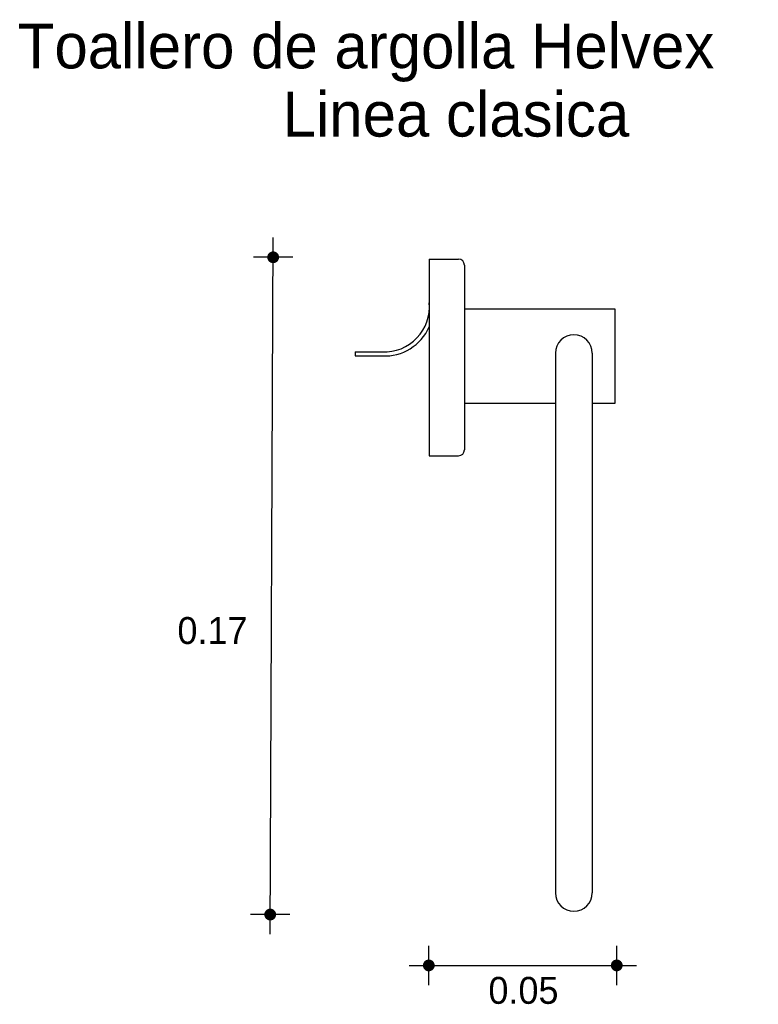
# Model space of a CAD drawing. Extents: x 2.536 to 2.725, y -0.933 to -0.681.
import ezdxf

# ---------------------------------------------------------------- set-up
doc = ezdxf.new("R2010")
doc.units = 0
doc.header["$MEASUREMENT"] = 0
for name, color, linetype in [('COTAS', 6, 'CONTINUOUS'), ('DIBUJO', 5, 'CONTINUOUS'), ('TEXTO', 4, 'CONTINUOUS')]:
    doc.layers.add(name, color=color, linetype=linetype)

msp = doc.modelspace()

# ---------------------------------------------------------------- linework, layer by layer
at = {"layer": 'COTAS'}
for p, q in [((2.599731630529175, -0.9151468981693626), (2.600487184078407, -0.7368316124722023)), ((2.605524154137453, -0.7418685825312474), (2.595450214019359, -0.7418685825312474)), ((2.604768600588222, -0.9101099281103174), (2.594694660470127, -0.9101099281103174)), ((2.640325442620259, -0.9281641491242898), (2.640325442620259, -0.9180902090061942)), ((2.688432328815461, -0.9281641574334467), (2.688432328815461, -0.9180902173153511)), ((2.635288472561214, -0.9231271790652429), (2.693469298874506, -0.9231271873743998))]:
    msp.add_line(p, q, dxfattribs=at)
at = {"layer": 'COTAS', "const_width": 0.001511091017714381}
for points in [[(2.600487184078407, -0.7426241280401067, 1), (2.600487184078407, -0.7411130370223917, 1)], [(2.599731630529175, -0.9108654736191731, 1), (2.599731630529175, -0.9093543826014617, 1)], [(2.639569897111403, -0.9231271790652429, 1), (2.641080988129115, -0.9231271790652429, 1)], [(2.687676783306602, -0.9231271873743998, 1), (2.689187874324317, -0.9231271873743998, 1)]]:
    msp.add_lwpolyline(points, format="xyb", close=True, dxfattribs=at)
at = {"layer": 'DIBUJO'}
for p, q in [((2.640454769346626, -0.7423615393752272), (2.64793462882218, -0.7423615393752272)), ((2.640454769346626, -0.7423615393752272), (2.640454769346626, -0.7926813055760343)), ((2.649440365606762, -0.7438672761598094), (2.649440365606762, -0.7911755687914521)), ((2.649440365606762, -0.7550685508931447), (2.687925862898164, -0.7550685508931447)), ((2.687925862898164, -0.7550685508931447), (2.687925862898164, -0.7792965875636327)), ((2.621466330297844, -0.7660812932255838), (2.628417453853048, -0.7660812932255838)), ((2.621466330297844, -0.7660812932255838), (2.621466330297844, -0.7671353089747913)), ((2.621466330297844, -0.7671353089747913), (2.628393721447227, -0.7671353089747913)), ((2.672753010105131, -0.7664201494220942), (2.672753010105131, -0.904570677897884)), ((2.682161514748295, -0.7664201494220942), (2.682161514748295, -0.904570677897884)), ((2.672753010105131, -0.7792965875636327), (2.649440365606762, -0.7792965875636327)), ((2.687925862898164, -0.7792965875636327), (2.682161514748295, -0.7792965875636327)), ((2.640454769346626, -0.7926813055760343), (2.64793462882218, -0.7926813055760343))]:
    msp.add_line(p, q, dxfattribs=at)
for centre, radius, start, end in [((2.64793462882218, -0.7438672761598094), 0.001505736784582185, 0, 90), ((2.628949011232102, -0.7545412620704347), 0.01155226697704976, 267.3627036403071, 5.143013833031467), ((2.628949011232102, -0.7545412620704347), 0.01260628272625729, 267.4753811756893, 335.8812225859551), ((2.677457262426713, -0.7664201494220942), 0.00470425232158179, 0, 180), ((2.64793462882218, -0.7911755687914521), 0.001505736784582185, 270, 0), ((2.677457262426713, -0.904570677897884), 0.00470425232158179, 180, 0)]:
    msp.add_arc(centre, radius, start, end, dxfattribs=at)

# ---------------------------------------------------------------- texts
at = {"layer": 'COTAS'}
for s, p in [('0.17', (2.575982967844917, -0.8408536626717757)), ('0.05', (2.655587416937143, -0.9329595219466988))]:
    msp.add_text(s, height=0.006890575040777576, dxfattribs=at).set_placement(p)
at = {"layer": 'TEXTO'}
for s, p in [('Toallero de argolla Helvex', (2.535120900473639, -0.6935252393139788)), ('Linea clasica', (2.602909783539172, -0.710982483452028))]:
    msp.add_text(s, height=0.01147676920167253, dxfattribs=at).set_placement(p)

doc.saveas('drawing.dxf')
